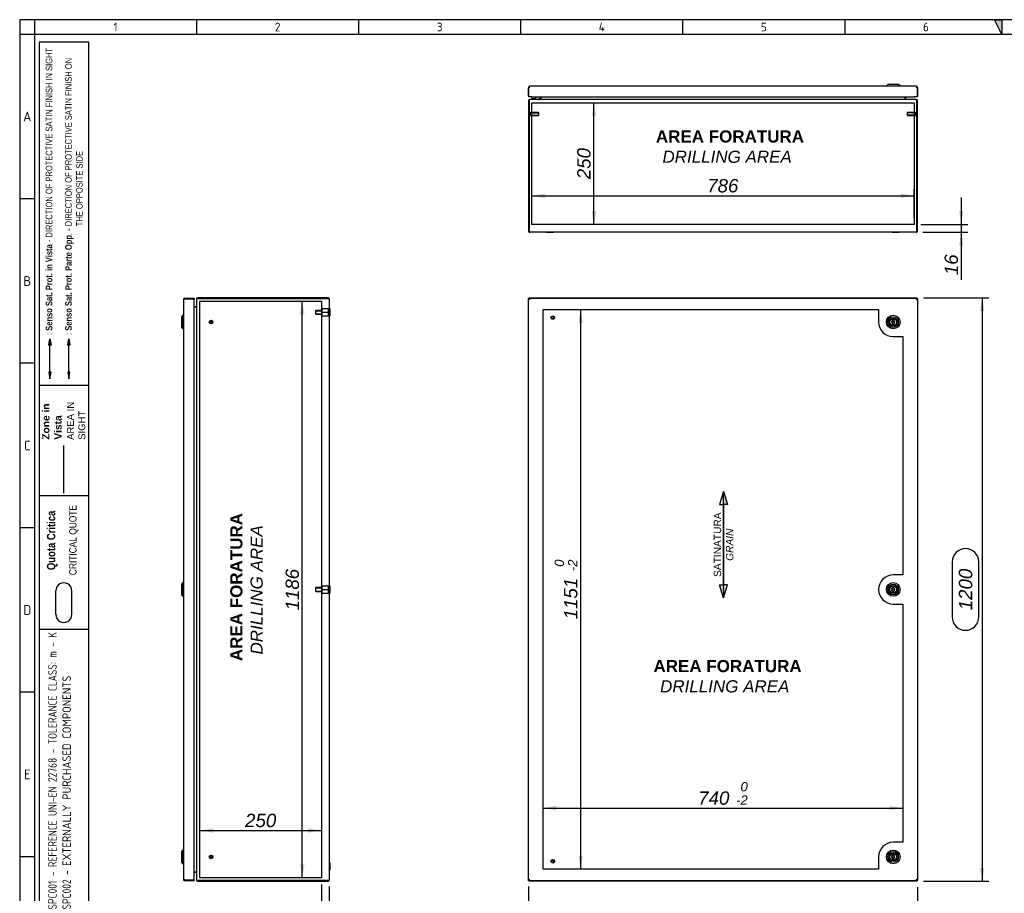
# Model space of a CAD drawing. Extents: x 6 to 412, y 11 to 288.
# Tile 2 of 3: x 6 to 209, y 108 to 288. Entities that reach past the tile are written whole.
import ezdxf
from ezdxf.enums import TextEntityAlignment as Align
from ezdxf.lldxf.tags import DXFTag

# ---------------------------------------------------------------- set-up
doc = ezdxf.new("R2010")
doc.units = 0
doc.layers.get('0').update_dxf_attribs({"linetype": 'CONTINUOUS'})
for name, color, linetype in [('_TRANSLATION', 7, 'CONTINUOUS'), ('AE00417_01', 7, 'CONTINUOUS'), ('C0000000', 7, 'CONTINUOUS'), ('C0000000_04', 7, 'CONTINUOUS'), ('C0000000_05', 7, 'CONTINUOUS'), ('C0000000_44', 7, 'CONTINUOUS'), ('C0000000_56', 7, 'CONTINUOUS'), ('DEFAULT', 7, 'CONTINUOUS'), ('SERRATURA_CENTR', 7, 'CONTINUOUS'), ('SERRATURA_INF', 7, 'CONTINUOUS'), ('SERRATURA_SUP', 7, 'CONTINUOUS')]:
    doc.layers.add(name, color=color, linetype=linetype)
doc.styles.add('SEACAD_ARIAL', font='arial.ttf')
doc.styles.add('SEACAD_ARIALI', font='ariali.ttf')
tags = doc.linetypes.add('CENTER2', pattern=[28.575, 19.05, -3.175, 3.175, -3.175]).pattern_tags.tags
tags[10:11] = [DXFTag(74, 4), DXFTag(75, 0), DXFTag(340, '0'), DXFTag(46, 0.0), DXFTag(50, 0.0), DXFTag(44, 0.0), DXFTag(45, 0.0)]
tags[8:9] = [DXFTag(74, 4), DXFTag(75, 0), DXFTag(340, '0'), DXFTag(46, 0.0), DXFTag(50, 0.0), DXFTag(44, 0.0), DXFTag(45, 0.0)]
tags[6:7] = [DXFTag(74, 4), DXFTag(75, 0), DXFTag(340, '0'), DXFTag(46, 0.0), DXFTag(50, 0.0), DXFTag(44, 0.0), DXFTag(45, 0.0)]
tags[4:5] = [DXFTag(74, 4), DXFTag(75, 0), DXFTag(340, '0'), DXFTag(46, 0.0), DXFTag(50, 0.0), DXFTag(44, 0.0), DXFTag(45, 0.0)]
tags = doc.linetypes.add('DASHDOT2', pattern=[12.7, 6.35, -3.175, 0, -3.175]).pattern_tags.tags
tags[10:11] = [DXFTag(74, 4), DXFTag(75, 0), DXFTag(340, '0'), DXFTag(46, 0.0), DXFTag(50, 0.0), DXFTag(44, 0.0), DXFTag(45, 0.0)]
tags[8:9] = [DXFTag(74, 4), DXFTag(75, 0), DXFTag(340, '0'), DXFTag(46, 0.0), DXFTag(50, 0.0), DXFTag(44, 0.0), DXFTag(45, 0.0)]
tags[6:7] = [DXFTag(74, 4), DXFTag(75, 0), DXFTag(340, '0'), DXFTag(46, 0.0), DXFTag(50, 0.0), DXFTag(44, 0.0), DXFTag(45, 0.0)]
tags[4:5] = [DXFTag(74, 4), DXFTag(75, 0), DXFTag(340, '0'), DXFTag(46, 0.0), DXFTag(50, 0.0), DXFTag(44, 0.0), DXFTag(45, 0.0)]
tags = doc.linetypes.add('HIDDEN2', pattern=[4.7625, 3.175, -1.5875]).pattern_tags.tags
tags[6:7] = [DXFTag(74, 4), DXFTag(75, 0), DXFTag(340, '0'), DXFTag(46, 0.0), DXFTag(50, 0.0), DXFTag(44, 0.0), DXFTag(45, 0.0)]
tags[4:5] = [DXFTag(74, 4), DXFTag(75, 0), DXFTag(340, '0'), DXFTag(46, 0.0), DXFTag(50, 0.0), DXFTag(44, 0.0), DXFTag(45, 0.0)]
doc.dimstyles.new('ISO', dxfattribs={"dimtxt": 2.75, "dimasz": 2.75, "dimexe": 1.375, "dimexo": 1.375, "dimgap": 0.6875, "dimtad": 1, "dimdec": 1, "dimlfac": 10, "dimtxsty": 'SEACAD_ARIAL', "dimsah": 1, "dimcen": 1.375, "dimadec": 1, "dimazin": 3, "dimtfac": 0.7, "dimtdec": 3, "dimtmove": 0, "dimatfit": 3})

# ---------------------------------------------------------------- blocks, each defined once
blk = doc.blocks.new('SE')
at = {"layer": 'AE00417_01', "color": 7, "linetype": 'HIDDEN2'}
for centre, radius in [((115.82, 226.31), 0.375), ((115.82, 226.31), 0.3), ((115.82, 226.31), 0.25), ((115.82, 226.31), 0.225), ((115.82, 114.51), 0.375), ((115.82, 114.51), 0.3), ((115.82, 114.51), 0.25), ((115.82, 114.51), 0.225)]:
    blk.add_circle(centre, radius, dxfattribs=at)
for centre in [(115.82, 226.31), (115.82, 114.51)]:
    blk.add_arc(centre, 0.238, 75, 15, dxfattribs=at)
at = {"layer": 'C0000000_44', "color": 7, "linetype": 'CONTINUOUS'}
for p, q in [((110.82, 230.26), (110.87, 230.24)), ((110.82, 230.26), (110.87, 230.26)), ((110.82, 230.14), (110.82, 230.26)), ((111.02, 230.31), (110.97, 230.41)), ((110.97, 230.41), (110.97, 230.31)), ((110.97, 230.41), (190.67, 230.41)), ((190.67, 230.41), (190.63, 230.31)), ((190.67, 230.41), (190.67, 230.31)), ((190.78, 230.24), (190.82, 230.26)), ((190.82, 230.26), (190.78, 230.26)), ((190.82, 230.26), (190.82, 110.56)), ((110.82, 110.56), (110.82, 110.68)), ((110.87, 110.58), (110.82, 110.56)), ((110.82, 110.56), (110.87, 110.56)), ((110.97, 110.41), (111.02, 110.51)), ((110.97, 110.41), (110.97, 110.51)), ((190.67, 110.41), (110.97, 110.41)), ((190.63, 110.51), (190.67, 110.41)), ((190.67, 110.41), (190.67, 110.51)), ((190.82, 110.56), (190.78, 110.58)), ((190.82, 110.56), (190.78, 110.56))]:
    blk.add_line(p, q, dxfattribs=at)
at = {"layer": 'C0000000_56', "color": 7, "linetype": 'CONTINUOUS'}
for p, q in [((110.82, 230.14), (110.97, 230.14)), ((110.82, 110.68), (110.82, 230.14)), ((110.87, 230.31), (110.87, 230.16)), ((110.87, 230.31), (110.99, 230.31)), ((110.87, 230.16), (110.99, 230.16)), ((110.97, 230.14), (111.13, 230)), ((111.01, 230.14), (110.97, 230.14)), ((110.97, 230.14), (110.97, 230.14)), ((110.97, 230.14), (110.97, 230.14)), ((110.99, 230.31), (110.99, 230.16)), ((110.99, 230.31), (190.65, 230.31)), ((110.99, 230.16), (111.13, 230)), ((111.12, 230.01), (111.12, 230.01)), ((190.65, 230.16), (190.51, 230)), ((190.67, 230.14), (190.51, 230)), ((190.52, 230.01), (190.52, 230.01)), ((190.64, 230.14), (190.67, 230.14)), ((190.65, 230.31), (190.65, 230.16)), ((190.65, 230.31), (190.78, 230.31)), ((190.65, 230.16), (190.78, 230.16)), ((190.82, 230.14), (190.67, 230.14)), ((190.67, 230.14), (190.67, 230.14)), ((190.67, 230.14), (190.67, 230.14)), ((190.78, 230.31), (190.78, 230.16)), ((190.82, 230.14), (190.82, 110.68)), ((110.82, 110.68), (110.97, 110.68)), ((110.87, 110.51), (110.87, 110.66)), ((110.99, 110.66), (110.87, 110.66)), ((110.99, 110.51), (110.87, 110.51)), ((110.97, 110.68), (111.13, 110.82)), ((111.01, 110.68), (110.97, 110.68)), ((110.97, 110.68), (110.97, 110.68)), ((110.97, 110.68), (110.97, 110.68)), ((110.99, 110.66), (111.13, 110.82)), ((110.99, 110.51), (110.99, 110.66)), ((190.65, 110.51), (110.99, 110.51)), ((111.12, 110.81), (111.12, 110.81)), ((190.65, 110.66), (190.51, 110.82)), ((190.67, 110.68), (190.51, 110.82)), ((190.52, 110.81), (190.52, 110.81)), ((190.64, 110.68), (190.67, 110.68)), ((190.65, 110.51), (190.65, 110.66)), ((190.78, 110.66), (190.65, 110.66)), ((190.78, 110.51), (190.65, 110.51)), ((190.82, 110.68), (190.67, 110.68)), ((190.67, 110.68), (190.67, 110.68)), ((190.67, 110.68), (190.67, 110.68)), ((190.78, 110.51), (190.78, 110.66))]:
    blk.add_line(p, q, dxfattribs=at)
at = {"layer": 'C0000000_56', "color": 7, "linetype": 'CENTER2'}
for p, q in [((113.82, 227.96), (182.82, 227.96)), ((113.82, 112.86), (113.82, 227.96)), ((182.82, 227.96), (182.82, 225.41)), ((185.82, 222.41), (187.82, 222.41)), ((187.82, 222.41), (187.82, 173.41)), ((187.82, 173.41), (185.82, 173.41)), ((185.82, 167.41), (187.82, 167.41)), ((187.82, 167.41), (187.82, 118.41)), ((187.82, 118.41), (185.82, 118.41)), ((182.82, 115.41), (182.82, 112.86)), ((182.82, 112.86), (113.82, 112.86))]:
    blk.add_line(p, q, dxfattribs=at)
for centre, start, end in [((185.82, 225.41), 180, 270), ((185.82, 170.41), 90, 270), ((185.82, 115.41), 90, 180)]:
    blk.add_arc(centre, 3, start, end, dxfattribs=at)
at = {"layer": 'SERRATURA_CENTR', "color": 7, "linetype": 'CONTINUOUS'}
for p, q in [((185.67, 170.86), (185.67, 170.72)), ((185.67, 170.09), (185.67, 169.96)), ((185.97, 170.72), (185.97, 170.86)), ((185.97, 169.96), (185.97, 170.09))]:
    blk.add_line(p, q, dxfattribs=at)
for radius in [1.4, 1.1, 0.815, 0.8, 0.7, 0.2]:
    blk.add_circle((185.82, 170.41), radius, dxfattribs=at)
for centre, radius, start, end in [((185.82, 170.41), 0.35, 115.3769, 244.6231), ((185.82, 170.86), 0.15, 0, 180), ((185.82, 170.41), 0.35, 295.3769, 64.6231), ((185.82, 169.96), 0.15, 180, 0)]:
    blk.add_arc(centre, radius, start, end, dxfattribs=at)
at = {"layer": 'SERRATURA_INF', "color": 7, "linetype": 'CONTINUOUS'}
for p, q in [((185.67, 115.86), (185.67, 115.72)), ((185.97, 115.72), (185.97, 115.86)), ((185.67, 115.09), (185.67, 114.96)), ((185.97, 114.96), (185.97, 115.09))]:
    blk.add_line(p, q, dxfattribs=at)
for radius in [1.4, 1.1, 0.815, 0.8, 0.7, 0.2]:
    blk.add_circle((185.82, 115.41), radius, dxfattribs=at)
for centre, radius, start, end in [((185.82, 115.41), 0.35, 115.3769, 244.6231), ((185.82, 115.86), 0.15, 0, 180), ((185.82, 115.41), 0.35, 295.3769, 64.6231), ((185.82, 114.96), 0.15, 180, 0)]:
    blk.add_arc(centre, radius, start, end, dxfattribs=at)
at = {"layer": 'SERRATURA_SUP', "color": 7, "linetype": 'CONTINUOUS'}
for p, q in [((185.67, 225.86), (185.67, 225.72)), ((185.67, 225.09), (185.67, 224.96)), ((185.97, 225.72), (185.97, 225.86)), ((185.97, 224.96), (185.97, 225.09))]:
    blk.add_line(p, q, dxfattribs=at)
for radius in [1.4, 1.1, 0.815, 0.8, 0.7, 0.2]:
    blk.add_circle((185.82, 225.41), radius, dxfattribs=at)
for centre, radius, start, end in [((185.82, 225.41), 0.35, 115.3769, 244.6231), ((185.82, 225.86), 0.15, 0, 180), ((185.82, 224.96), 0.15, 180, 0), ((185.82, 225.41), 0.35, 295.3769, 64.6231)]:
    blk.add_arc(centre, radius, start, end, dxfattribs=at)
blk = doc.blocks.new('SE1')
at = {"layer": 'AE00417_01', "color": 7, "linetype": 'HIDDEN2'}
for p, q in [((111.07, 268.56), (110.97, 268.56)), ((110.97, 267.81), (111.07, 267.81)), ((111.07, 268.56), (111.07, 267.81)), ((111.17, 268.49), (111.17, 267.89)), ((112.9, 268.49), (111.17, 268.49)), ((111.17, 268.43), (112.96, 268.43)), ((111.17, 267.95), (112.96, 267.95)), ((111.17, 267.89), (112.9, 267.89)), ((112.9, 268.49), (112.9, 267.89)), ((112.97, 268.41), (112.9, 268.49)), ((112.9, 267.89), (112.97, 267.96)), ((112.97, 267.96), (112.97, 268.41)), ((188.75, 268.49), (188.67, 268.41)), ((188.67, 268.41), (188.67, 267.96)), ((188.67, 267.96), (188.75, 267.89)), ((190.47, 268.43), (188.69, 268.43)), ((190.47, 267.95), (188.69, 267.95)), ((188.75, 267.89), (188.75, 268.49)), ((190.47, 268.49), (188.75, 268.49)), ((188.75, 267.89), (190.47, 267.89)), ((190.47, 267.89), (190.47, 268.49)), ((190.57, 267.81), (190.57, 268.56)), ((190.67, 268.56), (190.57, 268.56)), ((190.57, 267.81), (190.67, 267.81))]:
    blk.add_line(p, q, dxfattribs=at)
at = {"layer": 'AE00417_01', "color": 7, "linetype": 'CONTINUOUS'}
for p, q in [((110.97, 268.56), (110.97, 268.56)), ((110.97, 267.81), (110.97, 267.81)), ((190.67, 268.56), (190.67, 268.56)), ((190.67, 267.81), (190.67, 267.81))]:
    blk.add_line(p, q, dxfattribs=at)
at = {"layer": 'AE00417_01', "color": 7, "linetype": 'HIDDEN2'}
for centre, start, end in [((111.12, 268.49), 180, 0), ((111.12, 267.89), 0, 180), ((190.52, 268.49), 180, 0), ((190.52, 267.89), 0, 180)]:
    blk.add_arc(centre, 0.05, start, end, dxfattribs=at)
at = {"layer": 'C0000000', "color": 7, "linetype": 'CONTINUOUS'}
for p, q in [((111.51, 271.29), (111.51, 271.29)), ((111.61, 271.39), (111.8, 271.39)), ((112.86, 271.39), (112.86, 271.19)), ((113.16, 271.69), (113.16, 271.39))]:
    blk.add_line(p, q, dxfattribs=at)
for centre, radius, start, end in [((111.61, 271.29), 0.1, 90, 180), ((111.61, 271.29), 0.1, 180, 270), ((111.8, 272.49), 1.1, 270, 313.235)]:
    blk.add_arc(centre, radius, start, end, dxfattribs=at)
blk.add_open_spline([(112.96, 271.19), (112.98, 271.19), (112.99, 271.19), (113.01, 271.19), (113.03, 271.2), (113.05, 271.21), (113.06, 271.21), (113.08, 271.23), (113.1, 271.24), (113.12, 271.26), (113.14, 271.29), (113.16, 271.33), (113.16, 271.36), (113.16, 271.39)], degree=3, knots=[0, 0, 0, 0, 0.125, 0.125, 0.25, 0.25, 0.375, 0.375, 0.5, 0.5, 0.75, 0.75, 1, 1, 1, 1], dxfattribs=at)
at = {"layer": 'C0000000_05', "color": 7, "linetype": 'CONTINUOUS'}
for p, q in [((114.57, 243.89), (114.57, 243.79)), ((116.07, 243.79), (114.57, 243.79)), ((116.07, 243.79), (116.07, 243.89)), ((185.57, 243.89), (185.57, 243.79)), ((187.07, 243.79), (185.57, 243.79)), ((187.07, 243.79), (187.07, 243.89))]:
    blk.add_line(p, q, dxfattribs=at)
at = {"layer": 'C0000000_44', "color": 7, "linetype": 'CONTINUOUS'}
for p, q in [((113.22, 271.69), (113.22, 271.32)), ((113.37, 271.69), (113.37, 271.32)), ((113.37, 271.32), (113.37, 271.69)), ((113.37, 271.32), (113.37, 271.19)), ((188.27, 271.32), (188.27, 271.69)), ((188.27, 271.69), (188.27, 271.32)), ((188.27, 271.32), (188.27, 271.19)), ((188.42, 271.32), (188.42, 271.69)), ((110.82, 270.91), (110.82, 244.17)), ((110.97, 270.91), (110.97, 244.17)), ((110.97, 244.17), (110.97, 270.91)), ((111.1, 271.19), (111.1, 271.19)), ((190.54, 271.19), (111.1, 271.19)), ((190.54, 271.19), (190.54, 271.19)), ((190.67, 270.91), (190.67, 244.17)), ((190.67, 244.17), (190.67, 270.91)), ((190.82, 244.17), (190.82, 270.91)), ((110.97, 243.92), (110.97, 244.17)), ((110.97, 244.17), (110.97, 243.92)), ((190.54, 243.89), (111.1, 243.89)), ((190.67, 244.17), (190.67, 243.92)), ((190.67, 243.92), (190.67, 244.17))]:
    blk.add_line(p, q, dxfattribs=at)
at = {"layer": 'C0000000_44', "color": 7, "linetype": 'CENTER2'}
for p, q in [((111.52, 245.49), (111.52, 270.49)), ((111.52, 270.49), (190.12, 270.49)), ((190.12, 270.49), (190.12, 245.49)), ((190.12, 245.49), (111.52, 245.49))]:
    blk.add_line(p, q, dxfattribs=at)
at = {"layer": 'C0000000_44', "color": 7, "linetype": 'CONTINUOUS'}
for centre, radius, start, end in [((113.09, 271.32), 0.13, 270, 0), ((113.09, 271.32), 0.28, 332.336, 0), ((188.55, 271.32), 0.28, 180, 207.664), ((188.55, 271.32), 0.13, 180, 270), ((111.1, 270.91), 0.28, 90, 180), ((190.54, 270.91), 0.28, 0, 90), ((111.1, 244.17), 0.28, 180, 242.336), ((111.1, 244.17), 0.28, 242.336, 270), ((190.54, 244.17), 0.28, 270, 297.664), ((190.54, 244.17), 0.28, 297.664, 0)]:
    blk.add_arc(centre, radius, start, end, dxfattribs=at)
for centre, major_axis, ratio, start_param, end_param in [((111.1, 270.91), (0, -0.28), 0.464286, 3.141593, 4.712389), ((190.54, 270.91), (0, 0.28), 0.464286, 4.712389, 6.283185), ((111.1, 244.17), (0, 0.28), 0.997824, 2.658765, 3.141593), ((190.54, 244.17), (0, 0.28), 0.997824, 3.141593, 3.624421)]:
    blk.add_ellipse(centre, major_axis=major_axis, ratio=ratio, start_param=start_param, end_param=end_param, dxfattribs=at)
at = {"layer": 'C0000000_56', "color": 7, "linetype": 'CONTINUOUS'}
for p, q in [((110.82, 271.84), (110.82, 273.58)), ((110.99, 273.58), (110.87, 273.58)), ((110.87, 273.58), (110.87, 271.69)), ((110.97, 273.84), (110.97, 273.58)), ((110.99, 273.58), (110.99, 273.84)), ((190.51, 273.89), (111.13, 273.89)), ((190.65, 273.58), (190.65, 273.84)), ((190.78, 273.58), (190.65, 273.58)), ((190.67, 273.84), (190.67, 273.58)), ((190.78, 271.69), (190.78, 273.58)), ((190.82, 273.58), (190.82, 271.84)), ((111.37, 271.69), (110.87, 271.69)), ((111.37, 271.69), (111.37, 271.84)), ((111.37, 271.84), (111.37, 271.84)), ((111.37, 271.84), (111.37, 271.84)), ((111.37, 271.84), (111.37, 271.69)), ((111.37, 271.83), (111.37, 271.83)), ((111.37, 271.69), (190.27, 271.69)), ((190.27, 271.84), (190.27, 271.84)), ((190.27, 271.69), (190.27, 271.84)), ((190.27, 271.84), (190.27, 271.84)), ((190.27, 271.84), (190.27, 271.69)), ((190.78, 271.69), (190.27, 271.69))]:
    blk.add_line(p, q, dxfattribs=at)
for centre, radius, start, end in [((111.13, 273.58), 0.31, 121.073, 180), ((111.13, 273.58), 0.31, 90, 121.073), ((111.13, 273.58), 0.16, 151.045, 180), ((190.51, 273.58), 0.31, 58.927, 90), ((190.51, 273.58), 0.16, 0, 28.955), ((190.51, 273.58), 0.31, 0, 58.927), ((110.97, 271.84), 0.15, 180, 227.1231), ((190.67, 271.84), 0.15, 312.8769, 0)]:
    blk.add_arc(centre, radius, start, end, dxfattribs=at)
for centre, start_param, end_param in [((111.13, 273.58), 3.141593, 3.683918), ((190.51, 273.58), 2.599267, 3.141593)]:
    blk.add_ellipse(centre, major_axis=(0, -0.31), ratio=0.875, start_param=start_param, end_param=end_param, dxfattribs=at)
at = {"layer": 'SERRATURA_INF', "color": 7, "linetype": 'CONTINUOUS'}
for p, q in [((184.72, 274.29), (184.42, 273.99)), ((184.42, 273.99), (187.22, 273.99)), ((184.42, 273.99), (184.42, 273.89)), ((186.92, 274.29), (184.72, 274.29)), ((187.22, 273.99), (186.92, 274.29)), ((187.22, 273.89), (187.22, 273.99))]:
    blk.add_line(p, q, dxfattribs=at)
blk = doc.blocks.new('SAT')
at = {"linetype": 'CONTINUOUS'}
for points in [[(-10.97, -1.95), (-8.32, -1.95), (-8.32, -1.11)], [(8.24, -2.03), (8.24, -1.87), (-8.32, -1.87), (-8.32, -2.03)], [(10.89, -1.95), (8.24, -1.95), (8.24, -2.79)]]:
    blk.add_hatch(color=7, dxfattribs=at).paths.add_polyline_path(points)
at = {"color": 7, "linetype": 'CONTINUOUS'}
for p, q in [((-10.97, -1.95), (-8.32, -2.79)), ((10.89, -1.95), (8.24, -1.11)), ((8.24, -1.11), (8.24, -1.87)), ((-8.32, -2.79), (-8.32, -2.03))]:
    blk.add_line(p, q, dxfattribs=at)
for points in [[(-10.97, -1.95), (-8.32, -1.11), (-8.32, -1.95), (-10.97, -1.95)], [(8.24, -2.03), (8.24, -1.87), (-8.32, -1.87), (-8.32, -2.03), (8.24, -2.03)], [(10.89, -1.95), (8.24, -2.79), (8.24, -1.95), (10.89, -1.95)]]:
    blk.add_lwpolyline(points, dxfattribs=at)
at = {"insert": (-0.05, -4), "char_height": 1.5, "width": 16.3187, "attachment_point": 8}
blk.add_mtext('{\\fArial|b0||i0||c0|p34;\\C7;\\H1.5;\\W1.;SATINATURA \\P}{\\fArial|b0||i1||c0|p34;\\C7;\\H1.5;\\W1.;GRAIN\\P}', dxfattribs=at)
blk = doc.blocks.new('SE5')
at = {"layer": 'AE00417_01', "color": 7, "linetype": 'HIDDEN2'}
for centre, radius in [((45.58, 225.41), 0.375), ((45.58, 225.41), 0.3), ((45.58, 225.41), 0.25), ((45.58, 225.41), 0.225), ((45.58, 115.41), 0.375), ((45.58, 115.41), 0.3), ((45.58, 115.41), 0.25), ((45.58, 115.41), 0.225)]:
    blk.add_circle(centre, radius, dxfattribs=at)
for centre in [(45.58, 225.41), (45.58, 115.41)]:
    blk.add_arc(centre, 0.238, 75, 15, dxfattribs=at)
at = {"layer": 'C0000000_04', "color": 7, "linetype": 'HIDDEN2'}
for p, q in [((67.13, 227.81), (67.03, 227.71)), ((67.03, 227.71), (67.03, 227.11)), ((67.03, 227.11), (67.13, 227.01)), ((67.05, 227.73), (68.43, 227.73)), ((67.05, 227.09), (68.43, 227.09)), ((67.13, 227.01), (67.13, 227.81)), ((68.43, 227.81), (67.13, 227.81)), ((67.13, 227.01), (68.43, 227.01)), ((68.43, 227.41), (68.43, 228.16)), ((68.43, 228.16), (69.73, 228.16)), ((68.43, 226.66), (68.43, 227.41)), ((68.43, 227.41), (69.73, 227.41)), ((69.73, 227.41), (69.73, 228.16)), ((69.73, 226.66), (69.73, 227.41)), ((68.43, 226.66), (69.73, 226.66)), ((67.13, 170.81), (67.03, 170.71)), ((67.03, 170.71), (67.03, 170.11)), ((67.03, 170.11), (67.13, 170.01)), ((67.05, 170.73), (68.43, 170.73)), ((67.05, 170.09), (68.43, 170.09)), ((67.13, 170.01), (67.13, 170.81)), ((68.43, 170.81), (67.13, 170.81)), ((68.43, 170.41), (68.43, 171.16)), ((68.43, 171.16), (69.73, 171.16)), ((68.43, 169.66), (68.43, 170.41)), ((68.43, 170.41), (69.73, 170.41)), ((69.73, 170.41), (69.73, 171.16)), ((69.73, 169.66), (69.73, 170.41)), ((67.13, 170.01), (68.43, 170.01)), ((68.43, 169.66), (69.73, 169.66))]:
    blk.add_line(p, q, dxfattribs=at)
at = {"layer": 'C0000000_05', "color": 7, "linetype": 'CONTINUOUS'}
for p, q in [((69.98, 228.16), (69.88, 228.16)), ((69.98, 228.16), (69.98, 226.66)), ((69.88, 226.66), (69.98, 226.66)), ((69.98, 171.16), (69.88, 171.16)), ((69.98, 171.16), (69.98, 169.66)), ((69.88, 169.66), (69.98, 169.66)), ((69.98, 114.16), (69.88, 114.16)), ((69.98, 114.16), (69.98, 112.66)), ((69.88, 112.66), (69.98, 112.66))]:
    blk.add_line(p, q, dxfattribs=at)
at = {"layer": 'C0000000_44', "color": 7, "linetype": 'CONTINUOUS'}
for p, q in [((42.58, 230.13), (42.58, 110.69)), ((42.58, 230.13), (42.58, 230.13)), ((69.6, 230.41), (42.86, 230.41)), ((42.86, 230.26), (69.6, 230.26)), ((69.6, 230.26), (42.86, 230.26)), ((69.6, 230.26), (69.85, 230.26)), ((69.85, 230.26), (69.6, 230.26)), ((69.88, 230.13), (69.88, 110.69)), ((42.08, 228.56), (42.45, 228.56)), ((42.45, 228.56), (42.08, 228.56)), ((42.58, 228.56), (42.45, 228.56)), ((42.45, 112.26), (42.08, 112.26)), ((42.08, 112.26), (42.45, 112.26)), ((42.45, 112.26), (42.58, 112.26)), ((42.58, 110.69), (42.58, 110.69)), ((42.86, 110.56), (69.6, 110.56)), ((69.6, 110.56), (42.86, 110.56)), ((42.86, 110.41), (69.6, 110.41)), ((69.85, 110.56), (69.6, 110.56)), ((69.6, 110.56), (69.85, 110.56))]:
    blk.add_line(p, q, dxfattribs=at)
at = {"layer": 'C0000000_44', "color": 7, "linetype": 'CENTER2'}
for p, q in [((43.28, 111.11), (43.28, 229.71)), ((43.28, 229.71), (68.28, 229.71)), ((68.28, 229.71), (68.28, 111.11)), ((68.28, 111.11), (43.28, 111.11))]:
    blk.add_line(p, q, dxfattribs=at)
at = {"layer": 'C0000000_44', "color": 7, "linetype": 'CONTINUOUS'}
for centre, radius, start, end in [((42.86, 230.13), 0.28, 90, 180), ((69.6, 230.13), 0.28, 27.664, 90), ((69.6, 230.13), 0.28, 0, 27.664), ((42.45, 228.69), 0.13, 270, 0), ((42.45, 112.13), 0.13, 0, 90), ((42.86, 110.69), 0.28, 180, 270), ((69.6, 110.69), 0.28, 270, 332.336), ((69.6, 110.69), 0.28, 332.336, 0)]:
    blk.add_arc(centre, radius, start, end, dxfattribs=at)
for centre, major_axis, ratio, start_param, end_param in [((42.86, 230.13), (-0.28, 0), 0.464286, 4.712389, 6.283185), ((69.6, 230.13), (-0.28, 0), 0.997824, 3.141593, 3.624421), ((42.86, 110.69), (0.28, 0), 0.464286, 3.141593, 4.712389), ((69.6, 110.69), (-0.28, 0), 0.997824, 2.658765, 3.141593)]:
    blk.add_ellipse(centre, major_axis=major_axis, ratio=ratio, start_param=start_param, end_param=end_param, dxfattribs=at)
at = {"layer": 'C0000000_56', "color": 7, "linetype": 'CONTINUOUS'}
for p, q in [((39.88, 230), (39.88, 110.82)), ((39.92, 230.16), (40.19, 230.16)), ((40.19, 230.14), (39.92, 230.14)), ((40.19, 230.31), (40.19, 230.16)), ((40.19, 230.31), (42.08, 230.31)), ((40.19, 230.16), (42.08, 230.16)), ((41.93, 230.14), (40.19, 230.14)), ((40.81, 230.14), (40.81, 230.16)), ((40.81, 230.16), (41.11, 230.16)), ((41.93, 230.16), (41.11, 230.16)), ((41.93, 230.14), (42.08, 230.14)), ((42.08, 230.31), (42.08, 230.16)), ((42.08, 110.68), (42.08, 230.14)), ((40.19, 110.68), (39.92, 110.68)), ((39.92, 110.66), (40.19, 110.66)), ((40.19, 110.68), (41.93, 110.68)), ((40.19, 110.51), (40.19, 110.66)), ((42.08, 110.66), (40.19, 110.66)), ((42.08, 110.51), (40.19, 110.51)), ((40.81, 110.66), (40.81, 110.68)), ((41.11, 110.66), (40.81, 110.66)), ((41.93, 110.66), (41.11, 110.66)), ((41.93, 110.68), (42.08, 110.68)), ((42.08, 110.51), (42.08, 110.66))]:
    blk.add_line(p, q, dxfattribs=at)
for centre, radius, start, end in [((40.19, 230), 0.31, 148.927, 180), ((40.19, 230), 0.31, 90, 148.927), ((40.19, 230), 0.16, 90, 118.955), ((41.93, 230.16), 0.0002, 270, 90), ((41.93, 230.16), 0.15, 352.425, 0.0763), ((40.19, 110.82), 0.31, 180, 211.073), ((40.19, 110.82), 0.31, 211.073, 270), ((40.19, 110.82), 0.16, 241.045, 270), ((41.93, 110.66), 0.0002, 270, 90), ((41.93, 110.66), 0.15, 359.9237, 7.575)]:
    blk.add_arc(centre, radius, start, end, dxfattribs=at)
for centre, start_param, end_param in [((40.19, 230), 2.599267, 3.141593), ((40.19, 110.82), 3.141593, 3.683918)]:
    blk.add_ellipse(centre, major_axis=(0.31, 0), ratio=0.875, start_param=start_param, end_param=end_param, dxfattribs=at)
at = {"layer": 'SERRATURA_CENTR', "color": 7, "linetype": 'CONTINUOUS'}
for p, q in [((39.78, 171.81), (39.48, 171.51)), ((39.48, 171.51), (39.48, 169.31)), ((39.78, 169.01), (39.78, 171.81)), ((39.88, 171.81), (39.78, 171.81)), ((39.48, 169.31), (39.78, 169.01)), ((39.78, 169.01), (39.88, 169.01))]:
    blk.add_line(p, q, dxfattribs=at)
at = {"layer": 'SERRATURA_INF', "color": 7, "linetype": 'CONTINUOUS'}
for p, q in [((39.78, 116.81), (39.48, 116.51)), ((39.48, 116.51), (39.48, 114.31)), ((39.78, 114.01), (39.78, 116.81)), ((39.88, 116.81), (39.78, 116.81)), ((39.48, 114.31), (39.78, 114.01)), ((39.78, 114.01), (39.88, 114.01))]:
    blk.add_line(p, q, dxfattribs=at)
at = {"layer": 'SERRATURA_SUP', "color": 7, "linetype": 'CONTINUOUS'}
for p, q in [((39.78, 226.81), (39.48, 226.51)), ((39.78, 224.01), (39.78, 226.81)), ((39.88, 226.81), (39.78, 226.81)), ((39.48, 226.51), (39.48, 224.31)), ((39.48, 224.31), (39.78, 224.01)), ((39.78, 224.01), (39.88, 224.01))]:
    blk.add_line(p, q, dxfattribs=at)
blk = doc.blocks.new('DMBLK606')
at = {"layer": '_TRANSLATION', "linetype": 'CONTINUOUS'}
for points in [[(114.27, 251.84), (111.52, 251.38), (114.27, 250.93)], [(187.37, 251.84), (187.37, 250.93), (190.12, 251.38)]]:
    blk.add_hatch(color=7, dxfattribs=at).paths.add_polyline_path(points)
at = {"layer": '_TRANSLATION', "color": 7, "linetype": 'CONTINUOUS'}
for p, q in [((111.52, 251.38), (190.12, 251.38)), ((190.12, 246.86), (190.12, 252.76))]:
    blk.add_line(p, q, dxfattribs=at)
at = {"layer": '_TRANSLATION', "color": 7, "linetype": 'CONTINUOUS', "style": 'SEACAD_ARIALI'}
blk.add_text('786', height=2.75, dxfattribs=at).set_placement((147.58, 254.82), align=Align.TOP_LEFT)
blk = doc.blocks.new('DMBLK607')
at = {"layer": '_TRANSLATION', "linetype": 'CONTINUOUS'}
for points in [[(124.75, 267.74), (124.29, 270.49), (123.83, 267.74)], [(124.75, 248.24), (123.83, 248.24), (124.29, 245.49)]]:
    blk.add_hatch(color=7, dxfattribs=at).paths.add_polyline_path(points)
at = {"layer": '_TRANSLATION', "color": 7, "linetype": 'CONTINUOUS'}
blk.add_line((124.29, 245.49), (124.29, 270.49), dxfattribs=at)
at = {"layer": '_TRANSLATION', "color": 7, "linetype": 'CONTINUOUS', "style": 'SEACAD_ARIALI'}
blk.add_text('250', height=2.75, rotation=90, dxfattribs=at).set_placement((120.85, 254.78), align=Align.TOP_LEFT)
blk = doc.blocks.new('DMBLK610')
at = {"layer": '_TRANSLATION', "linetype": 'CONTINUOUS'}
for points in [[(46.03, 121.31), (43.28, 120.85), (46.03, 120.39)], [(65.53, 121.31), (65.53, 120.39), (68.28, 120.85)]]:
    blk.add_hatch(color=7, dxfattribs=at).paths.add_polyline_path(points)
at = {"layer": '_TRANSLATION', "color": 7, "linetype": 'CONTINUOUS'}
blk.add_line((43.28, 120.85), (68.28, 120.85), dxfattribs=at)
at = {"layer": '_TRANSLATION', "color": 7, "linetype": 'CONTINUOUS', "style": 'SEACAD_ARIALI'}
blk.add_text('250', height=2.75, dxfattribs=at).set_placement((52.57, 124.29), align=Align.TOP_LEFT)
blk = doc.blocks.new('DMBLK611')
at = {"layer": '_TRANSLATION', "linetype": 'CONTINUOUS'}
for points in [[(63.87, 226.96), (64.79, 226.96), (64.33, 229.71)], [(63.87, 113.86), (64.33, 111.11), (64.79, 113.86)]]:
    blk.add_hatch(color=7, dxfattribs=at).paths.add_polyline_path(points)
at = {"layer": '_TRANSLATION', "color": 7, "linetype": 'CONTINUOUS'}
for p, q in [((64.33, 111.11), (64.33, 229.71)), ((66.9, 111.11), (62.96, 111.11))]:
    blk.add_line(p, q, dxfattribs=at)
at = {"layer": '_TRANSLATION', "color": 7, "linetype": 'CONTINUOUS', "style": 'SEACAD_ARIALI'}
blk.add_text('1186', height=2.75, rotation=90, dxfattribs=at).set_placement((60.9, 166.1), align=Align.TOP_LEFT)
blk = doc.blocks.new('DMBLK614')
at = {"layer": '_TRANSLATION', "linetype": 'CONTINUOUS'}
for points in [[(116.57, 125.91), (113.82, 125.45), (116.57, 124.99)], [(185.07, 125.91), (185.07, 124.99), (187.82, 125.45)]]:
    blk.add_hatch(color=7, dxfattribs=at).paths.add_polyline_path(points)
at = {"layer": '_TRANSLATION', "color": 7, "linetype": 'CONTINUOUS'}
blk.add_line((113.82, 125.45), (187.82, 125.45), dxfattribs=at)
at = {"layer": '_TRANSLATION', "color": 7, "linetype": 'CONTINUOUS', "style": 'SEACAD_ARIALI'}
for s, height, p in [('0', 1.93, (154.42, 130.81)), ('740', 2.75, (145.73, 128.88)), ('-2', 1.925, (153.52, 128.06))]:
    blk.add_text(s, height=height, dxfattribs=at).set_placement(p, align=Align.TOP_LEFT)
blk = doc.blocks.new('DMBLK615')
at = {"layer": '_TRANSLATION', "linetype": 'CONTINUOUS'}
for points in [[(122.03, 225.21), (121.57, 227.96), (121.12, 225.21)], [(122.03, 115.61), (121.12, 115.61), (121.57, 112.86)]]:
    blk.add_hatch(color=7, dxfattribs=at).paths.add_polyline_path(points)
at = {"layer": '_TRANSLATION', "color": 7, "linetype": 'CONTINUOUS'}
for p, q in [((115.2, 227.96), (122.95, 227.96)), ((121.57, 112.86), (121.57, 227.96))]:
    blk.add_line(p, q, dxfattribs=at)
at = {"layer": '_TRANSLATION', "color": 7, "linetype": 'CONTINUOUS', "style": 'SEACAD_ARIALI'}
for s, height, p in [('0', 1.93, (116.21, 175.07)), ('-2', 1.925, (118.96, 174.18)), ('1151', 2.75, (118.14, 164.25))]:
    blk.add_text(s, height=height, rotation=90, dxfattribs=at).set_placement(p, align=Align.TOP_LEFT)
blk = doc.blocks.new('DMBLK618')
at = {"layer": '_TRANSLATION', "linetype": 'CONTINUOUS'}
for points in [[(65.53, 101.18), (68.28, 101.64), (65.53, 102.1)], [(72.63, 101.18), (72.63, 102.1), (69.88, 101.64)]]:
    blk.add_hatch(color=7, dxfattribs=at).paths.add_polyline_path(points)
at = {"layer": '_TRANSLATION', "color": 7, "linetype": 'CONTINUOUS'}
for p, q in [((68.28, 109.73), (68.28, 100.27)), ((69.88, 109.31), (69.88, 100.27)), ((62.78, 101.64), (78.36, 101.64))]:
    blk.add_line(p, q, dxfattribs=at)
at = {"layer": '_TRANSLATION', "color": 7, "linetype": 'CONTINUOUS', "style": 'SEACAD_ARIALI'}
blk.add_text('16', height=2.75, dxfattribs=at).set_placement((73.05, 105.08), align=Align.TOP_LEFT)
blk = doc.blocks.new('DMBLK620')
at = {"layer": '_TRANSLATION', "linetype": 'CONTINUOUS'}
for points in [[(200.28, 248.24), (199.36, 248.24), (199.82, 245.49)], [(200.28, 241.14), (199.82, 243.89), (199.36, 241.14)]]:
    blk.add_hatch(color=7, dxfattribs=at).paths.add_polyline_path(points)
at = {"layer": '_TRANSLATION', "color": 7, "linetype": 'CONTINUOUS'}
for p, q in [((199.82, 250.99), (199.82, 234.09)), ((191.5, 245.49), (201.19, 245.49)), ((191.92, 243.89), (201.19, 243.89))]:
    blk.add_line(p, q, dxfattribs=at)
at = {"layer": '_TRANSLATION', "color": 7, "linetype": 'CONTINUOUS', "style": 'SEACAD_ARIALI'}
blk.add_text('16', height=2.75, rotation=90, dxfattribs=at).set_placement((196.38, 235.05), align=Align.TOP_LEFT)
blk = doc.blocks.new('DMBLK625')
at = {"layer": '_TRANSLATION', "linetype": 'CONTINUOUS'}
for points in [[(204.58, 227.66), (204.12, 230.41), (203.66, 227.66)], [(204.58, 113.16), (203.66, 113.16), (204.12, 110.41)]]:
    blk.add_hatch(color=7, dxfattribs=at).paths.add_polyline_path(points)
at = {"layer": '_TRANSLATION', "color": 7, "linetype": 'CONTINUOUS'}
for p, q in [((192.05, 230.41), (205.49, 230.41)), ((204.12, 230.41), (204.12, 110.41)), ((197.93, 176.06), (197.93, 164.76)), ((203.43, 164.76), (203.43, 176.06)), ((192.05, 110.41), (205.49, 110.41))]:
    blk.add_line(p, q, dxfattribs=at)
for centre, start, end in [((200.68, 176.06), 0, 180), ((200.68, 164.76), 180, 0)]:
    blk.add_arc(centre, 2.75, start, end, dxfattribs=at)
at = {"layer": '_TRANSLATION', "color": 7, "linetype": 'CONTINUOUS', "style": 'SEACAD_ARIALI'}
blk.add_text('1200', height=2.75, rotation=90, dxfattribs=at).set_placement((199.31, 166.13), align=Align.TOP_LEFT)
blk = doc.blocks.new('DMBLK626')
at = {"layer": '_TRANSLATION', "linetype": 'CONTINUOUS'}
for points in [[(113.57, 96.01), (113.57, 96.93), (110.82, 96.47)], [(188.07, 96.01), (190.82, 96.47), (188.07, 96.93)]]:
    blk.add_hatch(color=7, dxfattribs=at).paths.add_polyline_path(points)
at = {"layer": '_TRANSLATION', "color": 7, "linetype": 'CONTINUOUS'}
for p, q in [((110.82, 109.3), (110.82, 95.09)), ((190.82, 109.18), (190.82, 95.09)), ((155.41, 102.66), (146.24, 102.66)), ((190.82, 96.47), (110.82, 96.47)), ((146.24, 97.16), (155.41, 97.16))]:
    blk.add_line(p, q, dxfattribs=at)
for centre, start, end in [((146.24, 99.91), 90, 270), ((155.41, 99.91), 270, 90)]:
    blk.add_arc(centre, 2.75, start, end, dxfattribs=at)
at = {"layer": '_TRANSLATION', "color": 7, "linetype": 'CONTINUOUS', "style": 'SEACAD_ARIALI'}
blk.add_text('800', height=2.75, dxfattribs=at).set_placement((147.61, 101.28), align=Align.TOP_LEFT)

msp = doc.modelspace()

# ---------------------------------------------------------------- hatches: boundary and pattern name
at = {"linetype": 'CONTINUOUS'}
for points in [[(208.154, 287.588), (206.639, 287.588), (208.154, 284.56)], [(12.243, 220.628), (12.68, 220.628), (12.461, 221.936)], [(16.101, 220.628), (16.537, 220.628), (16.319, 221.936)], [(12.243, 215.067), (12.461, 213.759), (12.68, 215.067)], [(16.101, 215.067), (16.319, 213.759), (16.537, 215.067)]]:
    msp.add_hatch(color=7, dxfattribs=at).paths.add_polyline_path(points)

# ---------------------------------------------------------------- linework, layer by layer
at = {"color": 7, "linetype": 'CONTINUOUS'}
for p, q in [((6.234, 287.588), (6.234, 10.959)), ((412.092, 287.588), (6.234, 287.588)), ((42.58, 287.588), (42.58, 284.56)), ((75.897, 287.588), (75.897, 284.56)), ((109.213, 287.588), (109.213, 284.56)), ((142.53, 287.588), (142.53, 284.56)), ((175.847, 287.588), (175.847, 284.56)), ((9.263, 250.738), (6.234, 250.738)), ((12.461, 215.067), (12.461, 220.628)), ((9.263, 216.917), (6.234, 216.917)), ((20.369, 212.348), (10.273, 212.348)), ((20.369, 189.648), (10.273, 189.648)), ((20.369, 189.648), (10.273, 189.648)), ((9.263, 183.095), (6.234, 183.095)), ((13.69, 165.299), (13.69, 170.107)), ((16.961, 165.299), (16.961, 170.107)), ((20.369, 162.148), (10.273, 162.148)), ((9.263, 149.274), (6.234, 149.274)), ((9.263, 115.452), (6.234, 115.452))]:
    msp.add_line(p, q, dxfattribs=at)
at = {"color": 7, "linetype": 'HIDDEN2'}
msp.add_line((16.319, 215.067), (16.319, 220.628), dxfattribs=at)
at = {"color": 7, "linetype": 'DASHDOT2'}
msp.add_line((15.278, 190.21), (15.278, 200.023), dxfattribs=at)
at = {"color": 7, "linetype": 'CONTINUOUS'}
for points in [[(208.154, 287.588), (208.154, 284.56), (206.639, 287.588), (208.154, 287.588)], [(12.243, 220.628), (12.461, 221.936), (12.68, 220.628), (12.243, 220.628)], [(16.101, 220.628), (16.319, 221.936), (16.537, 220.628), (16.101, 220.628)], [(12.243, 215.067), (12.461, 213.759), (12.68, 215.067), (12.243, 215.067)], [(16.101, 215.067), (16.319, 213.759), (16.537, 215.067), (16.101, 215.067)]]:
    msp.add_lwpolyline(points, dxfattribs=at)
at = {"layer": 'DEFAULT', "color": 7, "linetype": 'CONTINUOUS'}
for p, q in [((9.263, 287.588), (9.263, 10.959)), ((412.092, 284.56), (6.234, 284.56)), ((10.273, 28.5), (10.273, 283.045)), ((10.273, 283.045), (20.369, 283.045)), ((20.369, 283.045), (20.369, 28.5))]:
    msp.add_line(p, q, dxfattribs=at)
for centre, start, end in [((15.325, 170.155), 358.29915, 181.70085), ((15.325, 165.25), 178.29915, 1.70085)]:
    msp.add_arc(centre, 1.636, start, end, dxfattribs=at)

# ---------------------------------------------------------------- block references
at = {"layer": '_TRANSLATION'}
for name in ['SE1', 'SE5', 'SE']:
    msp.add_blockref(name, (0, 0), dxfattribs=at)
at = {"layer": '_TRANSLATION', "color": 7, "rotation": 90}
msp.add_blockref('SAT', (148.962, 179.665), dxfattribs=at)

# ---------------------------------------------------------------- texts
for s, insert, char_height, width, attachment_point in [('{\\fSolid Edge ANSI|b0||i0||c0|p34;\\C7;\\H1.766793;\\W1.;1}', (25.952, 286.074), 1.76679, 1.98765, 5), ('{\\fSolid Edge ANSI|b0||i0||c0|p34;\\C7;\\H1.766793;\\W1.;2}', (59.268, 285.196), 1.76679, 1.98765, 8), ('{\\fSolid Edge ANSI|b0||i0||c0|p34;\\C7;\\H1.766793;\\W1.;3}', (92.585, 285.196), 1.76679, 1.98765, 8), ('{\\fSolid Edge ANSI|b0||i0||c0|p34;\\C7;\\H1.766793;\\W1.;4}', (125.902, 285.196), 1.76679, 1.98765, 8), ('{\\fSolid Edge ANSI|b0||i0||c0|p34;\\C7;\\H1.766793;\\W1.;5}', (159.218, 285.196), 1.76679, 1.98765, 8), ('{\\fSolid Edge ANSI|b0||i0||c0|p34;\\C7;\\H1.766793;\\W1.;6}', (192.535, 285.196), 1.76679, 1.98765, 8), ('{\\fSolid Edge ANSI|b0||i0||c0|p34;\\C7;\\H2.019192;\\W1.;A}', (7.783, 266.645), 2.01919, 2.2716, 8), ('{\\fSolid Edge ANSI|b0||i0||c0|p34;\\C7;\\H2.019192;\\W1.;B}', (7.787, 232.824), 2.01919, 2.524, 8), ('{\\fSolid Edge ANSI|b0||i0||c0|p34;\\C7;\\H2.019192;\\W1.;C}', (7.785, 199.002), 2.01919, 2.3978, 8), ('{\\fSolid Edge ANSI|b0||i0||c0|p34;\\C7;\\H2.019192;\\W1.;D}', (7.787, 165.181), 2.01919, 2.524, 8), ('{\\fSolid Edge ANSI|b0||i0||c0|p34;\\C7;\\H2.019192;\\W1.;E}', (7.785, 131.359), 2.01919, 2.3978, 8)]:
    msp.add_mtext(s, dxfattribs=dict(insert=insert, char_height=char_height, width=width, attachment_point=attachment_point))
at = {"rotation": 90}
for s, insert, char_height, width, attachment_point in [('{\\fArial Narrow|b0||i0||c0|p34;\\C7;\\H1.35;\\W1.;: }{\\fArial Narrow|b1||i0||c0|p34;\\C7;\\H1.35;\\W1.;Senso Sat. Prot. in Vista }{\\fArial Narrow|b0||i0||c0|p34;\\C7;\\H1.35;\\W1.;- DIRECTION OF PROTECTIVE SATIN FINISH IN SIGHT}', (12.959, 222.755), 1.35, 58.95733, 7), ('{\\fArial Narrow|b0||i0||c0|p34;\\C7;\\H1.35;\\W1.;: }{\\fArial Narrow|b1||i0||c0|p34;\\C7;\\H1.35;\\W1.;Senso Sat. Prot. Parte Opp}{\\fArial Narrow|b0||i0||c0|p34;\\C7;\\H1.35;\\W1.;. - DIRECTION OF PROTECTIVE SATIN FINISH ON\\P}{\\fArial Narrow|b0||i0||c0|p34;\\C7;\\H1.35;\\W1.;                                                    THE OPPOSITE SIDE}', (19.204, 222.761), 1.35, 61.02057, 7), ('{\\fArial|b1||i0||c0|p34;\\C7;\\H1.5;\\W1.;Zone in\\P}{\\fArial|b1||i0||c0|p34;\\C7;\\H1.5;\\W1.;Vista}', (14.878, 201.208), 1.5, 8.0532, 7), ('{\\fArial|b0||i0||c0|p34;\\C7;\\H1.4;\\W1.;AREA IN\\P}{\\fArial|b0||i0||c0|p34;\\C7;\\H1.4;\\W1.;SIGHT}', (19.728, 201.18), 1.4, 8.09917, 7), ('{\\fArial Narrow|b1||i0||c0|p34;\\C7;\\H1.7;\\W1.;Quota Critica}', (14.024, 174.388), 1.7, 12.74726, 7), ('{\\fArial Narrow|b0||i0||c0|p34;\\C7;\\H1.5;\\W1.;CRITICAL QUOTE}', (18.327, 173.363), 1.5, 14.77453, 7), ('{\\fSolid Edge ANSI|b0|i0|c0|p34;\\W0.84600x;\\C7;SPC001 - REFERENCE UNI-EN 22768 - TOLERANCE CLASS: m - K}\\P{\\fSolid Edge ANSI|b0|i0|c0|p34;\\W0.84600x;\\C7;SPC002 - }{\\fSolid Edge ANSI|b0|i0|c0|p34;\\W0.94000x;\\C7;EXTERNALLY PURCHASED COMPONENTS}', (12.101, 104.605), 1.75, 56.68133, 1)]:
    msp.add_mtext(s, dxfattribs=dict(at, insert=insert, char_height=char_height, width=width, attachment_point=attachment_point))
at = {"layer": '_TRANSLATION', "char_height": 3, "width": 34.96354, "attachment_point": 5}
for insert in [(151.669, 261.467), (151.178, 152.555)]:
    msp.add_mtext('{\\fArial|b0||i0||c0|p34;\\C7;\\H3.;\\W1.; }{\\fArial|b1||i0||c0|p34;\\C7;\\H2.5;\\W1.;AREA FORATURA \\P}{\\fArial|b0||i1||c0|p34;\\C7;\\H2.5;\\W1.;DRILLING AREA}', dxfattribs=dict(at, insert=insert))
at = {"layer": '_TRANSLATION', "insert": (52.878, 170.322), "char_height": 3, "width": 34.96354, "attachment_point": 5, "rotation": 90}
msp.add_mtext('{\\fArial|b0||i0||c0|p34;\\C7;\\H3.;\\W1.; }{\\fArial|b1||i0||c0|p34;\\C7;\\H2.5;\\W1.;AREA FORATURA \\P}{\\fArial|b0||i1||c0|p34;\\C7;\\H2.5;\\W1.;DRILLING AREA}', dxfattribs=at)

# ---------------------------------------------------------------- dimensions: what is measured, and where the dimension line sits
at = {"layer": '_TRANSLATION', "color": 7, "linetype": 'CONTINUOUS'}
for base, p1, p2, angle, text, picture, middle, dimtype in [((124.292, 245.487), (111.523, 245.487), (111.523, 270.487), 90, '\\A1;<>', 'DMBLK607', (124.292, 257.987), 161), ((111.523, 251.384), (111.523, 245.487), (190.123, 245.487), 0, '\\A1;<>', 'DMBLK606', (150.823, 251.384), 161), ((199.817, 243.887), (190.123, 245.487), (190.543, 243.887), 90, '\\A1;<>', 'DMBLK620', (199.817, 240.352), 160), ((64.333, 111.109), (68.279, 111.109), (68.279, 229.709), 90, '\\A1;<>', 'DMBLK611', (64.333, 170.409), 161), ((204.118, 230.409), (190.673, 230.409), (190.673, 110.409), 270, '\\A1;<>', 'DMBLK625', (204.118, 170.409), 161), ((121.573, 112.859), (113.823, 112.859), (113.823, 227.959), 90, '\\A1;<>{\\H0.7x; \\S0^ -2;}', 'DMBLK615', (121.573, 170.409), 161), ((43.279, 120.852), (43.279, 111.109), (68.279, 111.109), 0, '\\A1;<>', 'DMBLK610', (55.779, 120.852), 161)]:
    dim = msp.add_linear_dim(base=base, p1=p1, p2=p2, angle=angle, text=text, dimstyle='ISO', dxfattribs=at)
    dim.commit()
    dim.dimension.update_dxf_attribs({"geometry": picture, "text_midpoint": middle, "dimtype": dimtype})
for base, p1, p2, text, picture, middle in [((187.823, 125.447), (113.823, 112.859), (187.823, 118.409), '\\A1;<>{\\H0.7x; \\S0^ -2;}', 'DMBLK614', (150.823, 125.447)), ((69.879, 101.64), (68.279, 111.109), (69.879, 110.689), '\\A1;<>', 'DMBLK618', (72.092, 101.64)), ((110.823, 96.47), (190.823, 110.559), (110.823, 110.679), '\\A1;<>', 'DMBLK626', (150.823, 96.47))]:
    dim = msp.add_linear_dim(base=base, p1=p1, p2=p2, text=text, dimstyle='ISO', dxfattribs=at)
    dim.commit()
    dim.dimension.update_dxf_attribs({"geometry": picture, "text_midpoint": middle, "dimtype": 160})

doc.saveas('drawing.dxf')
